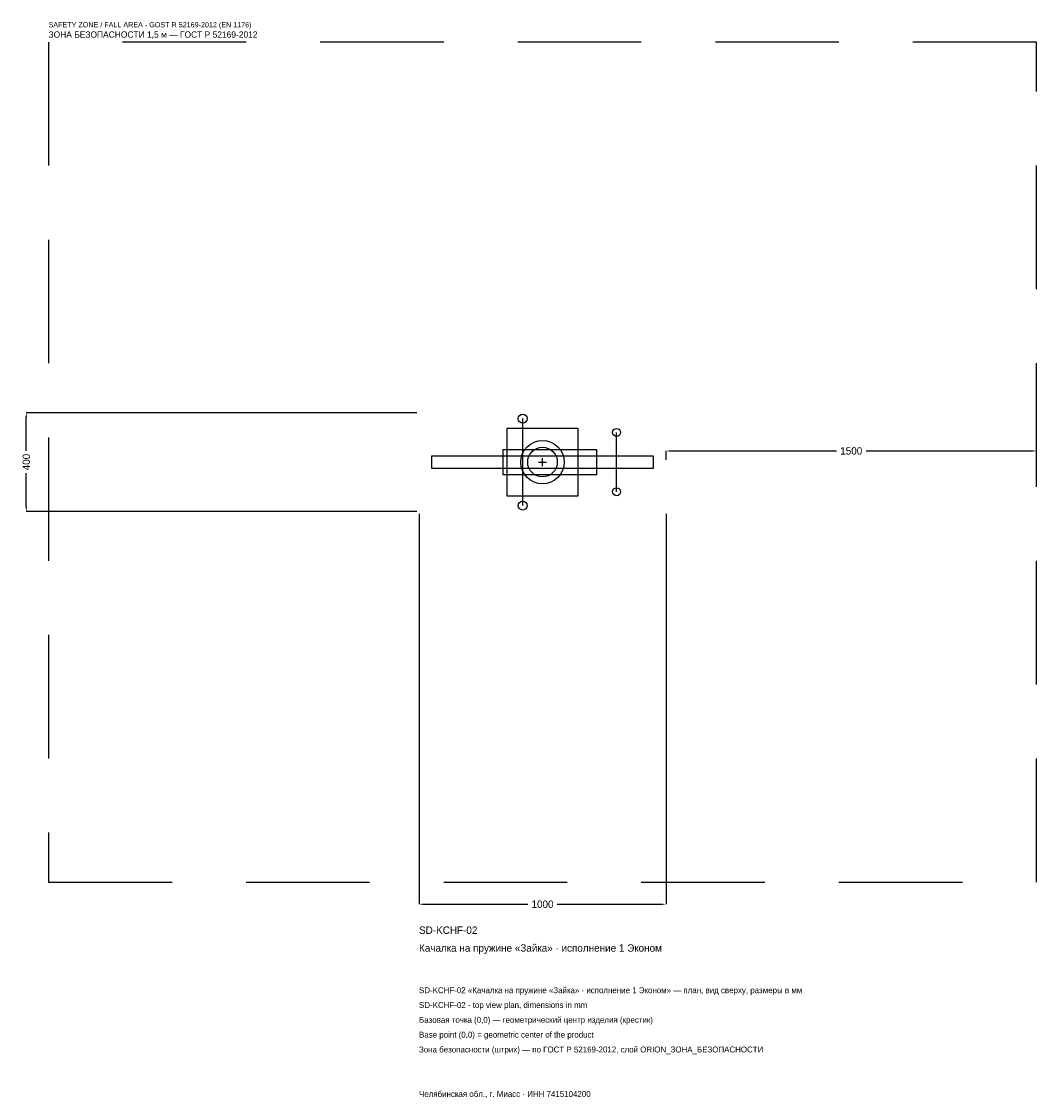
# Model space of a CAD drawing. Header units: metres. Extents: x -2109 to 2000, y -2576 to 1783.
import ezdxf

# ---------------------------------------------------------------- set-up
doc = ezdxf.new("R2010")
doc.units = ezdxf.units.M
doc.linetypes.add('DASHED', pattern=[800, 500, -300])
for name, color, linetype in [('ORION_ДАННЫЕ', 3, 'Continuous'), ('ORION_ЗОНА_БЕЗОПАСНОСТИ', 1, 'Continuous'), ('ORION_КОНТУР', 7, 'Continuous'), ('ORION_РАЗМЕРЫ', 8, 'Continuous')]:
    doc.layers.add(name, color=color, linetype=linetype)
doc.dimstyles.new('ORION', dxfattribs={"dimtxt": 30, "dimasz": 18, "dimexe": 1.25, "dimexo": 9, "dimtad": 1, "dimdec": 0, "dimcen": 2.5, "dimazin": 3, "dimtfac": 1, "dimtmove": 0, "dimatfit": 3, "dimarcsym": 0})

# ---------------------------------------------------------------- blocks, each defined once
blk = doc.blocks.new('_CLOSEDFILLED')
at = {"color": 0, "linetype": 'BYBLOCK'}
blk.add_solid([(-1, 0.16), (0, 0), (-1, -0.16)], dxfattribs=at)
blk = doc.blocks.new('*D1')
for p, q in [((-500, -209), (-500, -1790)), ((500, -209), (500, -1790)), ((-482, -1790), (-60, -1790)), ((60, -1790), (482, -1790))]:
    blk.add_line(p, q)
at = {"layer": 'Defpoints'}
for p in [(-500, -200), (500, -200), (-500, -1790)]:
    blk.add_point(p, dxfattribs=at)
at = {"layer": 'ORION_РАЗМЕРЫ', "xscale": 18, "yscale": 18, "rotation": 180}
blk.add_blockref('_CLOSEDFILLED', (-500, -1790), dxfattribs=at)
at = {"layer": 'ORION_РАЗМЕРЫ', "xscale": 18, "yscale": 18}
blk.add_blockref('_CLOSEDFILLED', (500, -1790), dxfattribs=at)
at = {"layer": 'ORION_РАЗМЕРЫ', "insert": (0, -1790), "char_height": 30, "attachment_point": 5}
blk.add_mtext('1000', dxfattribs=at)
blk = doc.blocks.new('*D2')
for p, q in [((-509, 200), (-2090, 200)), ((-2090, 45), (-2090, 182)), ((-2090, -182), (-2090, -45)), ((-509, -200), (-2090, -200))]:
    blk.add_line(p, q)
at = {"layer": 'Defpoints'}
for p in [(-500, 200), (-2090, -200), (-500, -200)]:
    blk.add_point(p, dxfattribs=at)
at = {"layer": 'ORION_РАЗМЕРЫ', "xscale": 18, "yscale": 18}
for p, rotation in [((-2090, 200), 90), ((-2090, -200), 270)]:
    blk.add_blockref('_CLOSEDFILLED', p, dxfattribs=dict(at, rotation=rotation))
at = {"layer": 'ORION_РАЗМЕРЫ', "insert": (-2090, 0), "char_height": 30, "attachment_point": 5, "rotation": 90}
blk.add_mtext('400', dxfattribs=at)
blk = doc.blocks.new('*D3')
for p, q in [((500, 9), (500, 45)), ((518, 45), (1190, 45)), ((1310, 45), (1982, 45)), ((2000, 9), (2000, 45))]:
    blk.add_line(p, q)
at = {"layer": 'Defpoints'}
for p in [(500, 45), (500, 0), (2000, 0)]:
    blk.add_point(p, dxfattribs=at)
at = {"layer": 'ORION_РАЗМЕРЫ', "xscale": 18, "yscale": 18, "rotation": 180}
blk.add_blockref('_CLOSEDFILLED', (500, 45), dxfattribs=at)
at = {"layer": 'ORION_РАЗМЕРЫ', "xscale": 18, "yscale": 18}
blk.add_blockref('_CLOSEDFILLED', (2000, 45), dxfattribs=at)
at = {"layer": 'ORION_РАЗМЕРЫ', "insert": (1250, 45), "char_height": 30, "attachment_point": 5}
blk.add_mtext('1500', dxfattribs=at)
blk = doc.blocks.new('ОРИОН SD-KCHF-02 Качалка на пружине Зайка · исполнение 1 Эконом')
at = {"layer": 'ORION_ЗОНА_БЕЗОПАСНОСТИ', "linetype": 'DASHED'}
blk.add_lwpolyline([(-2000, -1700), (2000, -1700), (2000, 1700), (-2000, 1700)], close=True, dxfattribs=at)
at = {"layer": 'ORION_КОНТУР'}
for p, q in [((-80, -176), (-80, 176)), ((300, -120), (300, 120))]:
    blk.add_line(p, q, dxfattribs=at)
for points in [[(-145, -136), (145, -136), (145, 136), (-145, 136)], [(-160, -50), (220, -50), (220, 50), (-160, 50)], [(-450, -24), (450, -24), (450, 24), (-450, 24)]]:
    blk.add_lwpolyline(points, close=True, dxfattribs=at)
for centre, radius in [((-80, 176), 18), ((300, 120), 16), ((0, 0), 88), ((0, 0), 60), ((300, -120), 16), ((-80, -176), 18)]:
    blk.add_circle(centre, radius, dxfattribs=at)
at = {"layer": 'ORION_РАЗМЕРЫ'}
for p, q in [((-16, 0), (16, 0)), ((0, -16), (0, 16))]:
    blk.add_line(p, q, dxfattribs=at)
at = {"layer": 'ORION_ДАННЫЕ'}
for tag, p in [('АРТИКУЛ', (-500, -1910)), ('НАИМЕНОВАНИЕ', (-500, -1982))]:
    blk.add_attdef(tag, p, '', height=30, dxfattribs=at)
at = {"layer": 'ORION_ДАННЫЕ', "flags": 1}
for tag, p in [('ПРОИЗВОДИТЕЛЬ', (-500, -2054)), ('ТЕЛЕФОН', (-500, -2126)), ('САЙТ', (-500, -2270)), ('АДРЕС', (-500, -2342)), ('РЕКВИЗИТЫ', (-500, -2414)), ('ГАБАРИТЫ', (-500, -2486)), ('ЗОНА_БЕЗОПАСНОСТИ', (-500, -2558))]:
    blk.add_attdef(tag, p, '', height=30, dxfattribs=at)
at = {"layer": 'ORION_ЗОНА_БЕЗОПАСНОСТИ', "color": 1}
for s, height, p in [('SAFETY ZONE / FALL AREA - GOST R 52169-2012 (EN 1176)', 21, (-2000, 1760)), ('ЗОНА БЕЗОПАСНОСТИ 1,5 м — ГОСТ Р 52169-2012', 25.5, (-2000, 1718))]:
    blk.add_text(s, height=height, dxfattribs=at).set_placement(p)
at = {"layer": 'ORION_РАЗМЕРЫ'}
dim = blk.add_linear_dim(base=(-2090, -200), p1=(-500, -200), p2=(-500, 200), angle=90, dimstyle='ORION', dxfattribs=at)
dim.commit()
dim.dimension.update_dxf_attribs({"geometry": '*D2', "text_midpoint": (-2090, 0)})
for base, p1, p2, picture, middle in [((500, 45), (500, 0), (2000, 0), '*D3', (1250, 45)), ((-500, -1790), (-500, -200), (500, -200), '*D1', (0, -1790))]:
    dim = blk.add_linear_dim(base=base, p1=p1, p2=p2, dimstyle='ORION', dxfattribs=at)
    dim.commit()
    dim.dimension.update_dxf_attribs({"geometry": picture, "text_midpoint": middle})

msp = doc.modelspace()

# ---------------------------------------------------------------- block references
msp.add_blockref('ОРИОН SD-KCHF-02 Качалка на пружине Зайка · исполнение 1 Эконом', (0, 0)).add_auto_attribs({'АРТИКУЛ': 'SD-KCHF-02', 'НАИМЕНОВАНИЕ': 'Качалка на пружине «Зайка» · исполнение 1 Эконом'})

# ---------------------------------------------------------------- texts
at = {"layer": 'ORION_ДАННЫЕ', "color": 3}
for s, p in [('SD-KCHF-02 «Качалка на пружине «Зайка» · исполнение 1 Эконом» — план, вид сверху, размеры в мм', (-500, -2150)), ('SD-KCHF-02 - top view plan, dimensions in mm', (-500, -2210)), ('Челябинская обл., г. Миасс · ИНН 7415104200', (-500, -2570))]:
    msp.add_text(s, height=24, dxfattribs=at).set_placement(p)
at = {"layer": 'ORION_ДАННЫЕ', "color": 7}
for s, p in [('Базовая точка (0,0) — геометрический центр изделия (крестик)', (-500, -2270)), ('Base point (0,0) = geometric center of the product', (-500, -2330))]:
    msp.add_text(s, height=24, dxfattribs=at).set_placement(p)
at = {"layer": 'ORION_ДАННЫЕ', "color": 1}
msp.add_text('Зона безопасности (штрих) — по ГОСТ Р 52169-2012, слой ORION_ЗОНА_БЕЗОПАСНОСТИ', height=24, dxfattribs=at).set_placement((-500, -2390))

doc.saveas('drawing.dxf')
